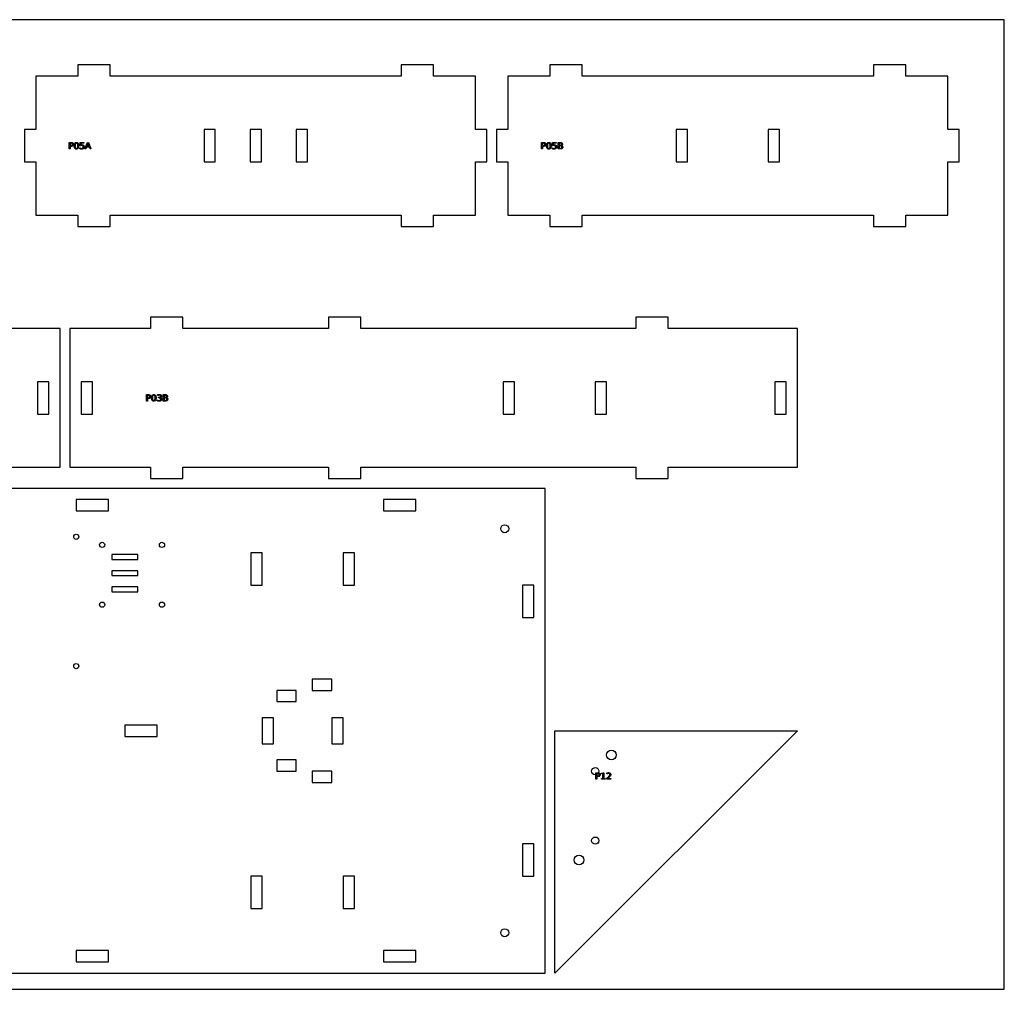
# Model space of a CAD drawing. Header units: millimetres. Extents: x 0 to 1200, y 0 to 600.
# Tile 7 of 7: x 591 to 1200, y 0 to 600. Entities that reach past the tile are written whole.
import ezdxf

# ---------------------------------------------------------------- set-up
doc = ezdxf.new("R2010")
doc.units = ezdxf.units.MM
for name, color, linetype in [('CUT', 1, 'Continuous'), ('LABELS', 3, 'Continuous'), ('SHEET', 8, 'Continuous')]:
    doc.layers.add(name, color=color, linetype=linetype)

msp = doc.modelspace()

# ---------------------------------------------------------------- linework, layer by layer
at = {"layer": 'CUT'}
for points in [[(601, 479), (627, 479), (627, 472), (647, 472), (647, 479), (827, 479), (827, 472), (847, 472), (847, 479), (873, 479), (873, 512), (880, 512), (880, 532), (873, 532), (873, 565), (847, 565), (847, 572), (827, 572), (827, 565), (647, 565), (647, 572), (627, 572), (627, 565), (601, 565), (601, 532), (594, 532), (594, 512), (601, 512)], [(893, 479), (919, 479), (919, 472), (939, 472), (939, 479), (1119, 479), (1119, 472), (1139, 472), (1139, 479), (1165, 479), (1165, 512), (1172, 512), (1172, 532), (1165, 532), (1165, 565), (1139, 565), (1139, 572), (1119, 572), (1119, 565), (939, 565), (939, 572), (919, 572), (919, 565), (893, 565), (893, 532), (886, 532), (886, 512), (893, 512)], [(705, 512), (712, 512), (712, 532), (705, 532)], [(733.5, 512), (740.5, 512), (740.5, 532), (733.5, 532)], [(762, 512), (769, 512), (769, 532), (762, 532)], [(997, 512), (1004, 512), (1004, 532), (997, 532)], [(1054, 512), (1061, 512), (1061, 532), (1054, 532)], [(622, 323), (672, 323), (672, 316), (692, 316), (692, 323), (782, 323), (782, 316), (802, 316), (802, 323), (972, 323), (972, 316), (992, 316), (992, 323), (1072, 323), (1072, 409), (992, 409), (992, 416), (972, 416), (972, 409), (802, 409), (802, 416), (782, 416), (782, 409), (692, 409), (692, 416), (672, 416), (672, 409), (622, 409)], [(602, 356), (609, 356), (609, 376), (602, 376)], [(629, 356), (636, 356), (636, 376), (629, 376)], [(890, 356), (897, 356), (897, 376), (890, 376)], [(947, 356), (954, 356), (954, 376), (947, 376)], [(1058, 356), (1065, 356), (1065, 376), (1058, 376)], [(466, 10), (916, 10), (916, 310), (466, 310)], [(626, 296), (646, 296), (646, 303), (626, 303)], [(816, 296), (836, 296), (836, 303), (816, 303)], [(648, 266), (664, 266), (664, 269), (648, 269)], [(734, 250), (741, 250), (741, 270), (734, 270)], [(791, 250), (798, 250), (798, 270), (791, 270)], [(648, 256), (664, 256), (664, 259), (648, 259)], [(902, 230), (909, 230), (909, 250), (902, 250)], [(648, 246), (664, 246), (664, 249), (648, 249)], [(772, 185), (784, 185), (784, 192), (772, 192)], [(750, 178), (762, 178), (762, 185), (750, 185)], [(741, 152), (748, 152), (748, 168), (741, 168)], [(784, 152), (791, 152), (791, 168), (784, 168)], [(656, 156.5), (676, 156.5), (676, 163.5), (656, 163.5)], [(922, 160), (1072, 160), (922, 10)], [(750, 135), (762, 135), (762, 142), (750, 142)], [(772, 128), (784, 128), (784, 135), (772, 135)], [(902, 70), (909, 70), (909, 90), (902, 90)], [(734, 50), (741, 50), (741, 70), (734, 70)], [(791, 50), (798, 50), (798, 70), (791, 70)], [(626, 17), (646, 17), (646, 24), (626, 24)], [(816, 17), (836, 17), (836, 24), (816, 24)]]:
    msp.add_lwpolyline(points, close=True, dxfattribs=at)
msp.add_lwpolyline([(536, 323), (616, 323), (616, 409), (536, 409)], dxfattribs=at)
for centre, radius in [((891, 285), 2.5), ((626, 280), 1.6), ((642, 275), 1.6), ((679, 275), 1.6), ((642, 238), 1.6), ((679, 238), 1.6), ((626, 200), 1.6), ((957, 145), 3), ((947, 135), 2.25), ((947, 92), 2.25), ((937, 80), 3), ((891, 35), 2.5)]:
    msp.add_circle(centre, radius, dxfattribs=at)
at = {"layer": 'LABELS'}
for points in [[(621.59, 524), (622.81, 524), (623.13, 523.98), (623.4, 523.92), (623.64, 523.83), (623.83, 523.7), (623.98, 523.53), (624.09, 523.32), (624.15, 523.08), (624.17, 522.81), (624.15, 522.53), (624.09, 522.29), (623.98, 522.08), (623.83, 521.91), (623.64, 521.78), (623.4, 521.68), (623.13, 521.63), (622.81, 521.61), (622.13, 521.61), (622.13, 520), (621.59, 520), (621.59, 524)], [(626.1, 524.07), (626.42, 524.04), (626.7, 523.94), (626.93, 523.77), (627.13, 523.54), (627.29, 523.24), (627.4, 522.89), (627.46, 522.47), (627.49, 522), (627.46, 521.52), (627.4, 521.11), (627.29, 520.75), (627.13, 520.45), (626.93, 520.22), (626.7, 520.06), (626.42, 519.96), (626.1, 519.92), (625.79, 519.96), (625.51, 520.06), (625.27, 520.22), (625.08, 520.45), (624.92, 520.75), (624.81, 521.11), (624.74, 521.52), (624.72, 522), (624.74, 522.47), (624.81, 522.89), (624.92, 523.24), (625.08, 523.54), (625.27, 523.77), (625.51, 523.94), (625.79, 524.04), (626.1, 524.07)], [(628.44, 524), (630.57, 524), (630.57, 523.54), (628.94, 523.54), (628.94, 522.56), (629, 522.58), (629.06, 522.6), (629.12, 522.61), (629.17, 522.62), (629.23, 522.63), (629.29, 522.64), (629.35, 522.64), (629.41, 522.64), (629.73, 522.62), (630.01, 522.55), (630.26, 522.44), (630.47, 522.28), (630.64, 522.08), (630.76, 521.85), (630.84, 521.58), (630.86, 521.28), (630.84, 520.98), (630.76, 520.71), (630.64, 520.48), (630.46, 520.28), (630.24, 520.12), (629.98, 520.01), (629.67, 519.94), (629.33, 519.92), (629.2, 519.92), (629.07, 519.93), (628.94, 519.95), (628.81, 519.97), (628.68, 519.99), (628.55, 520.02), (628.41, 520.05), (628.27, 520.09), (628.27, 520.64), (628.4, 520.58), (628.52, 520.52), (628.65, 520.48), (628.77, 520.44), (628.9, 520.41), (629.04, 520.39), (629.18, 520.38), (629.32, 520.38), (629.54, 520.39), (629.73, 520.44), (629.9, 520.51), (630.05, 520.62), (630.17, 520.75), (630.25, 520.91), (630.3, 521.09), (630.32, 521.28), (630.3, 521.48), (630.25, 521.66), (630.17, 521.81), (630.05, 521.95), (629.9, 522.05), (629.73, 522.13), (629.54, 522.17), (629.32, 522.19), (629.21, 522.19), (629.1, 522.18), (628.99, 522.16), (628.88, 522.14), (628.78, 522.11), (628.67, 522.08), (628.56, 522.04), (628.44, 521.99), (628.44, 524)], [(632.91, 524), (633.53, 524), (635.05, 520), (634.49, 520), (634.12, 521.03), (632.32, 521.03), (631.96, 520), (631.38, 520), (632.91, 524)], [(913.76, 524), (914.98, 524), (915.29, 523.98), (915.57, 523.92), (915.8, 523.83), (915.99, 523.7), (916.15, 523.53), (916.25, 523.32), (916.32, 523.08), (916.34, 522.81), (916.32, 522.53), (916.25, 522.29), (916.15, 522.08), (915.99, 521.91), (915.8, 521.78), (915.57, 521.68), (915.29, 521.63), (914.98, 521.61), (914.3, 521.61), (914.3, 520), (913.76, 520), (913.76, 524)], [(918.27, 524.07), (918.59, 524.04), (918.86, 523.94), (919.1, 523.77), (919.3, 523.54), (919.45, 523.24), (919.56, 522.89), (919.63, 522.47), (919.65, 522), (919.63, 521.52), (919.56, 521.11), (919.45, 520.75), (919.3, 520.45), (919.1, 520.22), (918.86, 520.06), (918.59, 519.96), (918.27, 519.92), (917.95, 519.96), (917.68, 520.06), (917.44, 520.22), (917.24, 520.45), (917.09, 520.75), (916.98, 521.11), (916.91, 521.52), (916.89, 522), (916.91, 522.47), (916.98, 522.89), (917.09, 523.24), (917.24, 523.54), (917.44, 523.77), (917.68, 523.94), (917.95, 524.04), (918.27, 524.07)], [(920.61, 524), (922.73, 524), (922.73, 523.54), (921.1, 523.54), (921.1, 522.56), (921.16, 522.58), (921.22, 522.6), (921.28, 522.61), (921.34, 522.62), (921.4, 522.63), (921.46, 522.64), (921.52, 522.64), (921.58, 522.64), (921.89, 522.62), (922.18, 522.55), (922.42, 522.44), (922.64, 522.28), (922.81, 522.08), (922.93, 521.85), (923, 521.58), (923.03, 521.28), (923, 520.98), (922.93, 520.71), (922.8, 520.48), (922.63, 520.28), (922.41, 520.12), (922.14, 520.01), (921.84, 519.94), (921.49, 519.92), (921.37, 519.92), (921.24, 519.93), (921.11, 519.95), (920.98, 519.97), (920.85, 519.99), (920.71, 520.02), (920.58, 520.05), (920.44, 520.09), (920.44, 520.64), (920.56, 520.58), (920.69, 520.52), (920.81, 520.48), (920.94, 520.44), (921.07, 520.41), (921.2, 520.39), (921.34, 520.38), (921.48, 520.38), (921.7, 520.39), (921.9, 520.44), (922.07, 520.51), (922.22, 520.62), (922.34, 520.75), (922.42, 520.91), (922.47, 521.09), (922.49, 521.28), (922.47, 521.48), (922.42, 521.66), (922.34, 521.81), (922.22, 521.95), (922.07, 522.05), (921.9, 522.13), (921.7, 522.17), (921.48, 522.19), (921.37, 522.19), (921.27, 522.18), (921.16, 522.16), (921.05, 522.14), (920.94, 522.11), (920.83, 522.08), (920.72, 522.04), (920.61, 521.99), (920.61, 524)], [(924.05, 524), (925.43, 524), (925.72, 523.98), (925.98, 523.94), (926.2, 523.86), (926.38, 523.74), (926.53, 523.6), (926.63, 523.43), (926.7, 523.23), (926.72, 523.01), (926.71, 522.84), (926.67, 522.68), (926.62, 522.55), (926.55, 522.43), (926.45, 522.33), (926.33, 522.25), (926.2, 522.19), (926.04, 522.16), (926.23, 522.1), (926.4, 522.02), (926.54, 521.92), (926.66, 521.8), (926.76, 521.65), (926.83, 521.49), (926.87, 521.32), (926.88, 521.12), (926.86, 520.87), (926.79, 520.65), (926.68, 520.45), (926.52, 520.29), (926.32, 520.16), (926.08, 520.07), (925.8, 520.02), (925.48, 520), (924.05, 520), (924.05, 524)], [(622.13, 523.56), (622.13, 522.05), (622.81, 522.05), (622.99, 522.06), (623.15, 522.1), (623.28, 522.16), (623.4, 522.25), (623.49, 522.36), (623.55, 522.48), (623.59, 522.63), (623.6, 522.81), (623.59, 522.97), (623.55, 523.12), (623.49, 523.25), (623.4, 523.36), (623.28, 523.45), (623.15, 523.51), (622.99, 523.54), (622.81, 523.56), (622.13, 523.56)], [(626.1, 523.64), (625.91, 523.62), (625.74, 523.54), (625.59, 523.41), (625.48, 523.23), (625.38, 523), (625.32, 522.72), (625.28, 522.38), (625.27, 522), (625.28, 521.61), (625.32, 521.28), (625.38, 520.99), (625.48, 520.76), (625.59, 520.58), (625.74, 520.45), (625.91, 520.38), (626.1, 520.35), (626.3, 520.38), (626.47, 520.45), (626.62, 520.58), (626.74, 520.76), (626.83, 520.99), (626.89, 521.28), (626.93, 521.61), (626.95, 522), (626.93, 522.38), (626.89, 522.72), (626.83, 523), (626.74, 523.23), (626.62, 523.41), (626.47, 523.54), (626.3, 523.62), (626.1, 523.64)], [(633.22, 523.47), (632.48, 521.48), (633.95, 521.48), (633.22, 523.47)], [(914.3, 523.56), (914.3, 522.05), (914.98, 522.05), (915.16, 522.06), (915.31, 522.1), (915.45, 522.16), (915.56, 522.25), (915.65, 522.36), (915.72, 522.48), (915.76, 522.63), (915.77, 522.81), (915.76, 522.97), (915.72, 523.12), (915.65, 523.25), (915.56, 523.36), (915.45, 523.45), (915.31, 523.51), (915.16, 523.54), (914.98, 523.56), (914.3, 523.56)], [(918.27, 523.64), (918.07, 523.62), (917.9, 523.54), (917.76, 523.41), (917.64, 523.23), (917.55, 523), (917.48, 522.72), (917.45, 522.38), (917.43, 522), (917.45, 521.61), (917.48, 521.28), (917.55, 520.99), (917.64, 520.76), (917.76, 520.58), (917.9, 520.45), (918.07, 520.38), (918.27, 520.35), (918.47, 520.38), (918.64, 520.45), (918.78, 520.58), (918.9, 520.76), (918.99, 520.99), (919.06, 521.28), (919.1, 521.61), (919.11, 522), (919.1, 522.38), (919.06, 522.72), (918.99, 523), (918.9, 523.23), (918.78, 523.41), (918.64, 523.54), (918.47, 523.62), (918.27, 523.64)], [(924.59, 523.56), (924.59, 522.35), (925.39, 522.35), (925.57, 522.36), (925.73, 522.39), (925.87, 522.43), (925.98, 522.5), (926.06, 522.58), (926.13, 522.69), (926.16, 522.81), (926.17, 522.95), (926.16, 523.09), (926.13, 523.22), (926.06, 523.32), (925.98, 523.41), (925.87, 523.47), (925.73, 523.52), (925.57, 523.55), (925.39, 523.56), (924.59, 523.56)], [(924.59, 521.91), (924.59, 520.44), (925.46, 520.44), (925.66, 520.46), (925.84, 520.49), (925.98, 520.55), (926.1, 520.63), (926.2, 520.73), (926.26, 520.85), (926.3, 521), (926.31, 521.18), (926.3, 521.35), (926.26, 521.5), (926.2, 521.63), (926.1, 521.73), (925.98, 521.81), (925.84, 521.87), (925.66, 521.9), (925.46, 521.91), (924.59, 521.91)], [(669.44, 368), (670.66, 368), (670.97, 367.98), (671.25, 367.92), (671.48, 367.83), (671.67, 367.7), (671.83, 367.53), (671.93, 367.32), (672, 367.08), (672.02, 366.81), (672, 366.53), (671.93, 366.29), (671.83, 366.08), (671.67, 365.91), (671.48, 365.78), (671.25, 365.68), (670.97, 365.63), (670.66, 365.61), (669.98, 365.61), (669.98, 364), (669.44, 364), (669.44, 368)], [(669.98, 367.56), (669.98, 366.05), (670.66, 366.05), (670.84, 366.06), (670.99, 366.1), (671.13, 366.16), (671.24, 366.25), (671.33, 366.36), (671.4, 366.48), (671.44, 366.63), (671.45, 366.81), (671.44, 366.97), (671.4, 367.12), (671.33, 367.25), (671.24, 367.36), (671.13, 367.45), (670.99, 367.51), (670.84, 367.54), (670.66, 367.56), (669.98, 367.56)], [(673.95, 368.07), (674.27, 368.04), (674.54, 367.94), (674.78, 367.77), (674.98, 367.54), (675.13, 367.24), (675.24, 366.89), (675.31, 366.47), (675.33, 366), (675.31, 365.52), (675.24, 365.11), (675.13, 364.75), (674.98, 364.45), (674.78, 364.22), (674.54, 364.06), (674.27, 363.96), (673.95, 363.92), (673.63, 363.96), (673.36, 364.06), (673.12, 364.22), (672.92, 364.45), (672.77, 364.75), (672.66, 365.11), (672.59, 365.52), (672.57, 366), (672.59, 366.47), (672.66, 366.89), (672.77, 367.24), (672.92, 367.54), (673.12, 367.77), (673.36, 367.94), (673.63, 368.04), (673.95, 368.07)], [(673.95, 367.64), (673.75, 367.62), (673.58, 367.54), (673.44, 367.41), (673.32, 367.23), (673.23, 367), (673.16, 366.72), (673.12, 366.38), (673.11, 366), (673.12, 365.61), (673.16, 365.28), (673.23, 364.99), (673.32, 364.76), (673.44, 364.58), (673.58, 364.45), (673.75, 364.38), (673.95, 364.35), (674.15, 364.38), (674.32, 364.45), (674.46, 364.58), (674.58, 364.76), (674.67, 364.99), (674.74, 365.28), (674.78, 365.61), (674.79, 366), (674.78, 366.38), (674.74, 366.72), (674.67, 367), (674.58, 367.23), (674.46, 367.41), (674.32, 367.54), (674.15, 367.62), (673.95, 367.64)], [(677.92, 366.16), (678.11, 366.1), (678.27, 366.03), (678.41, 365.93), (678.53, 365.81), (678.63, 365.67), (678.69, 365.52), (678.74, 365.35), (678.75, 365.16), (678.72, 364.88), (678.65, 364.64), (678.52, 364.43), (678.34, 364.25), (678.12, 364.1), (677.85, 364), (677.54, 363.94), (677.18, 363.92), (677.06, 363.93), (676.93, 363.93), (676.8, 363.95), (676.67, 363.97), (676.53, 364), (676.39, 364.03), (676.26, 364.07), (676.12, 364.12), (676.12, 364.64), (676.23, 364.58), (676.35, 364.53), (676.48, 364.48), (676.61, 364.44), (676.74, 364.42), (676.88, 364.39), (677.02, 364.38), (677.17, 364.38), (677.41, 364.39), (677.62, 364.43), (677.8, 364.49), (677.94, 364.58), (678.06, 364.69), (678.14, 364.83), (678.19, 364.98), (678.21, 365.16), (678.19, 365.33), (678.15, 365.48), (678.07, 365.61), (677.96, 365.72), (677.83, 365.8), (677.67, 365.87), (677.48, 365.9), (677.27, 365.92), (676.81, 365.92), (676.81, 366.36), (677.29, 366.36), (677.48, 366.37), (677.65, 366.4), (677.79, 366.45), (677.9, 366.52), (678, 366.61), (678.06, 366.71), (678.1, 366.84), (678.12, 366.98), (678.1, 367.12), (678.06, 367.25), (677.99, 367.36), (677.9, 367.45), (677.78, 367.52), (677.63, 367.58), (677.46, 367.61), (677.27, 367.62), (677.16, 367.61), (677.04, 367.6), (676.92, 367.59), (676.8, 367.57), (676.67, 367.54), (676.53, 367.51), (676.39, 367.47), (676.24, 367.42), (676.24, 367.9), (676.39, 367.94), (676.53, 367.98), (676.68, 368.01), (676.81, 368.03), (676.95, 368.05), (677.07, 368.06), (677.2, 368.07), (677.32, 368.07), (677.61, 368.05), (677.87, 368), (678.1, 367.91), (678.3, 367.79), (678.45, 367.64), (678.57, 367.46), (678.63, 367.26), (678.66, 367.04), (678.64, 366.88), (678.61, 366.73), (678.55, 366.6), (678.46, 366.47), (678.36, 366.37), (678.23, 366.28), (678.09, 366.21), (677.92, 366.16)], [(679.73, 368), (681.11, 368), (681.4, 367.98), (681.66, 367.94), (681.88, 367.86), (682.06, 367.74), (682.21, 367.6), (682.31, 367.43), (682.38, 367.23), (682.4, 367.01), (682.39, 366.84), (682.35, 366.68), (682.3, 366.55), (682.23, 366.43), (682.13, 366.33), (682.01, 366.25), (681.88, 366.19), (681.72, 366.16), (681.91, 366.1), (682.08, 366.02), (682.22, 365.92), (682.34, 365.8), (682.44, 365.65), (682.51, 365.49), (682.55, 365.32), (682.56, 365.12), (682.54, 364.87), (682.47, 364.65), (682.36, 364.45), (682.2, 364.29), (682, 364.16), (681.76, 364.07), (681.48, 364.02), (681.16, 364), (679.73, 364), (679.73, 368)], [(680.27, 367.56), (680.27, 366.35), (681.07, 366.35), (681.25, 366.36), (681.41, 366.39), (681.55, 366.43), (681.66, 366.5), (681.74, 366.58), (681.81, 366.69), (681.84, 366.81), (681.85, 366.95), (681.84, 367.09), (681.81, 367.22), (681.74, 367.32), (681.66, 367.41), (681.55, 367.47), (681.41, 367.52), (681.25, 367.55), (681.07, 367.56), (680.27, 367.56)], [(680.27, 365.91), (680.27, 364.44), (681.14, 364.44), (681.34, 364.46), (681.52, 364.49), (681.66, 364.55), (681.78, 364.63), (681.88, 364.73), (681.94, 364.85), (681.98, 365), (681.99, 365.18), (681.98, 365.35), (681.94, 365.5), (681.88, 365.63), (681.78, 365.73), (681.66, 365.81), (681.52, 365.87), (681.34, 365.9), (681.14, 365.91), (680.27, 365.91)], [(947.4, 134), (948.62, 134), (948.94, 133.98), (949.21, 133.92), (949.44, 133.83), (949.64, 133.7), (949.79, 133.53), (949.9, 133.32), (949.96, 133.08), (949.98, 132.81), (949.96, 132.53), (949.9, 132.29), (949.79, 132.08), (949.64, 131.91), (949.44, 131.78), (949.21, 131.68), (948.94, 131.63), (948.62, 131.61), (947.94, 131.61), (947.94, 130), (947.4, 130), (947.4, 134)], [(950.85, 130.46), (951.73, 130.46), (951.73, 133.51), (950.77, 133.31), (950.77, 133.81), (951.73, 134), (952.27, 134), (952.27, 130.46), (953.15, 130.46), (953.15, 130), (950.85, 130), (950.85, 130.46)], [(954.71, 130.46), (956.6, 130.46), (956.6, 130), (954.06, 130), (954.06, 130.46), (954.23, 130.63), (954.43, 130.83), (954.65, 131.06), (954.9, 131.31), (955.14, 131.56), (955.33, 131.75), (955.48, 131.9), (955.57, 132), (955.69, 132.14), (955.79, 132.27), (955.87, 132.39), (955.93, 132.5), (955.98, 132.6), (956.01, 132.7), (956.03, 132.8), (956.04, 132.9), (956.02, 133.05), (955.98, 133.19), (955.91, 133.31), (955.81, 133.42), (955.69, 133.5), (955.55, 133.57), (955.4, 133.6), (955.23, 133.62), (955.1, 133.61), (954.97, 133.59), (954.83, 133.57), (954.69, 133.53), (954.55, 133.48), (954.4, 133.42), (954.25, 133.34), (954.09, 133.26), (954.09, 133.81), (954.25, 133.87), (954.4, 133.92), (954.55, 133.97), (954.7, 134.01), (954.84, 134.03), (954.97, 134.06), (955.1, 134.07), (955.22, 134.07), (955.51, 134.05), (955.78, 133.99), (956.01, 133.9), (956.21, 133.76), (956.37, 133.59), (956.49, 133.4), (956.56, 133.18), (956.58, 132.93), (956.57, 132.81), (956.56, 132.69), (956.53, 132.58), (956.49, 132.46), (956.43, 132.35), (956.36, 132.22), (956.26, 132.09), (956.15, 131.94), (956.1, 131.89), (956.01, 131.79), (955.89, 131.66), (955.73, 131.49), (955.53, 131.29), (955.29, 131.05), (955.02, 130.77), (954.71, 130.46)], [(947.94, 133.56), (947.94, 132.05), (948.62, 132.05), (948.8, 132.06), (948.96, 132.1), (949.09, 132.16), (949.2, 132.25), (949.29, 132.36), (949.36, 132.48), (949.4, 132.63), (949.41, 132.81), (949.4, 132.97), (949.36, 133.12), (949.29, 133.25), (949.2, 133.36), (949.09, 133.45), (948.96, 133.51), (948.8, 133.54), (948.62, 133.56), (947.94, 133.56)]]:
    msp.add_lwpolyline(points, close=True, dxfattribs=at)
at = {"layer": 'SHEET'}
msp.add_lwpolyline([(0, 0), (1200, 0), (1200, 600), (0, 600)], close=True, dxfattribs=at)

doc.saveas('drawing.dxf')
